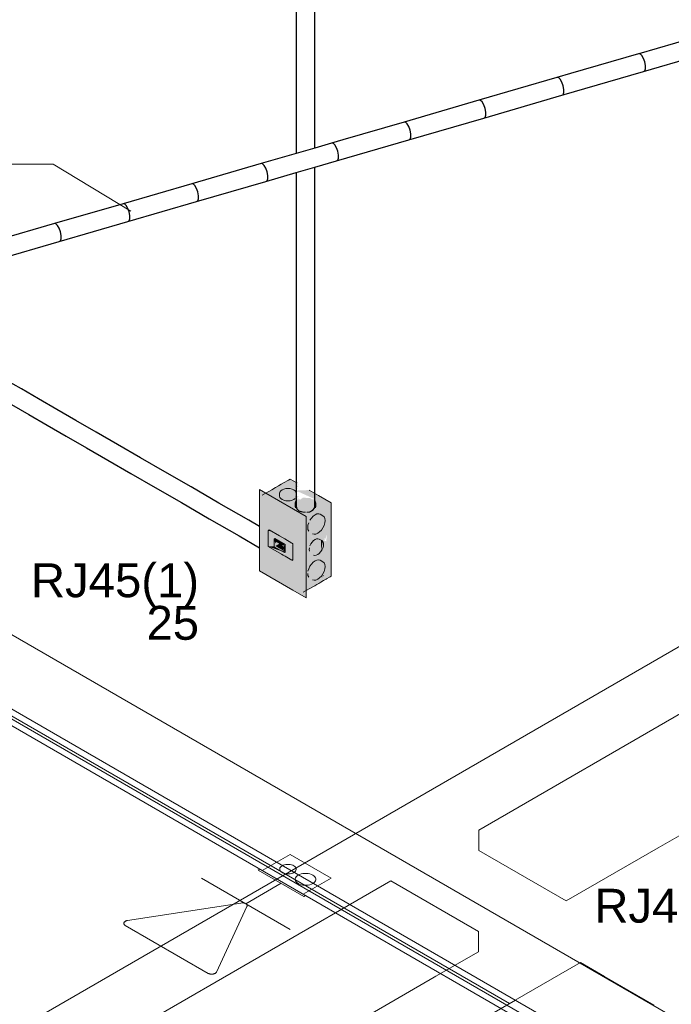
# Model space of a CAD drawing. Header units: millimetres. Extents: x 4476663 to 4477054, y -30323851 to -30323414.
# Tile 45 of 256: x 4476938.45 to 4476942.3, y -30323832.91 to -30323827.09. Entities that reach past the tile are written whole.
import ezdxf

# ---------------------------------------------------------------- set-up
doc = ezdxf.new("R2010")
doc.units = ezdxf.units.MM
doc.linetypes.add('NULL', pattern=[0])
for name, color, linetype, lineweight in [('CE-Caixa', 9, 'Continuous', 18), ('CE-Condutos (Baixa)', 6, 'Continuous', 25), ('CE-Condutos (Teto)', 1, 'Continuous', 25), ('CE-PT Dados', 7, 'Continuous', 5), ('CE-Textos fios', 7, 'Continuous', 9), ('DI-Elementos externos em corte', 9, 'Continuous', 18), ('DI-Elementos externos em vista', 9, 'Continuous', 5), ('IFC-Caixa de passagem-Contorno', 44, 'Continuous', 5), ('IFC-Parede padrão-Contorno', 44, 'Continuous', 5), ('IFC-Pilar-Contorno', 83, 'Continuous', 5), ('Textos', 7, 'Continuous', 9)]:
    doc.layers.add(name, color=color, linetype=linetype, lineweight=lineweight)
doc.styles.add('ARIAL', font='arial.ttf')

msp = doc.modelspace()

# ---------------------------------------------------------------- hatches: boundary and pattern name
at = {"layer": 'CE-Caixa', "linetype": 'Continuous'}
for points in [[(4476939.8821, -30323829.9027), (4476940.0789, -30323829.9245), (4476940.1098, -30323829.9244), (4476940.0826, -30323829.922), (4476940.099, -30323829.9092), (4476940.0825, -30323829.9085), (4476940.0858, -30323829.8941), (4476939.9881, -30323829.8815), (4476939.999, -30323829.8714), (4476940.0628, -30323829.869), (4476940.009, -30323829.8669), (4476940.0216, -30323829.8614), (4476940.0826, -30323829.8701), (4476940.0933, -30323829.8616), (4476940.0678, -30323829.8658), (4476940.0529, -30323829.8646), (4476940.0392, -30323829.8535), (4476940.0599, -30323829.8651), (4476940.0826, -30323829.8634), (4476940.0968, -30323829.8465), (4476940.0826, -30323829.8505), (4476940.0988, -30323829.8379), (4476940.0826, -30323829.8429), (4476940.0882, -30323829.8318), (4476940.0466, -30323829.8077)], [(4476939.8665, -30323830.0885), (4476939.8665, -30323829.8967), (4476940.1417, -30323830.0295), (4476939.8646, -30323829.8695)], [(4476939.8646, -30323830.3495), (4476940.1417, -30323830.5095), (4476940.1417, -30323830.0295), (4476939.8665, -30323829.8967), (4476940.1193, -30323830.0427), (4476940.1193, -30323830.4947), (4476940.0654, -30323830.2924), (4476939.916, -30323830.2061), (4476939.916, -30323830.1171), (4476939.9229, -30323830.1085), (4476939.8665, -30323829.8967), (4476939.8665, -30323830.0759), (4476939.8646, -30323829.8695)], [(4476940.1193, -30323830.4947), (4476940.1193, -30323830.0427), (4476939.8665, -30323829.8967), (4476939.9229, -30323830.1085), (4476940.0629, -30323830.1893), (4476940.0629, -30323830.2829)], [(4476939.8852, -30323829.9031), (4476939.9798, -30323829.9406), (4476939.9842, -30323829.9403), (4476939.9965, -30323829.96), (4476940.021, -30323829.9638), (4476940.0444, -30323829.9964), (4476940.1245, -30323830.0427), (4476940.1823, -30323830.0094), (4476940.1705, -30323829.9713), (4476940.1193, -30323829.9815), (4476940.0796, -30323829.9639), (4476940.1154, -30323829.9582), (4476940.0854, -30323829.9404), (4476940.0907, -30323829.9408), (4476940.1154, -30323829.9582), (4476940.1705, -30323829.9713), (4476940.1823, -30323830.0094), (4476940.2891, -30323829.9477), (4476940.1247, -30323829.9296), (4476940.0833, -30323829.9267), (4476940.0882, -30323829.9255)], [(4476940.0209, -30323829.8641), (4476939.999, -30323829.8714), (4476939.9863, -30323829.8841), (4476939.9846, -30323829.9082), (4476939.9912, -30323829.9224), (4476940.0091, -30323829.9327), (4476940.0336, -30323829.9365), (4476940.0581, -30323829.9327), (4476940.076, -30323829.9224), (4476940.076, -30323829.9056), (4476940.0809, -30323829.9155), (4476940.0809, -30323829.8841), (4476940.0682, -30323829.8714), (4476940.0463, -30323829.8641)], [(4476940.0826, -30323829.8907), (4476940.0826, -30323829.8864), (4476940.0036, -30323829.8694)], [(4476940.0653, -30323829.8692), (4476940.0826, -30323829.8864), (4476940.0889, -30323829.8808)], [(4476940.1681, -30323829.982), (4476940.1917, -30323829.9643), (4476940.1808, -30323829.9764), (4476940.1879, -30323829.9833), (4476940.1917, -30323829.9707), (4476940.1967, -30323829.9774), (4476940.1988, -30323829.9514), (4476940.1681, -30323829.9208), (4476940.1217, -30323829.9173), (4476940.0827, -30323829.9492), (4476940.0773, -30323829.9506), (4476940.0784, -30323829.9774), (4476940.0827, -30323829.9704), (4476940.0942, -30323829.9905), (4476940.1164, -30323830.0011), (4476940.1375, -30323830.0036), (4476940.1681, -30323829.9976), (4476940.1879, -30323829.9833), (4476940.1808, -30323829.9764), (4476940.192, -30323829.9641), (4476940.1681, -30323829.982), (4476940.1922, -30323829.9616)], [(4476940.0903, -30323829.8746), (4476940.0893, -30323829.8793), (4476940.1923, -30323829.9264), (4476940.1427, -30323829.9274), (4476940.1492, -30323829.9323), (4476940.2891, -30323829.9477), (4476940.2136, -30323829.9041)], [(4476940.0903, -30323829.8746), (4476940.2136, -30323829.9041), (4476940.1592, -30323829.8728)], [(4476940.2891, -30323829.9477), (4476940.1245, -30323830.0427), (4476940.1687, -30323830.1336), (4476940.187, -30323830.1675), (4476940.222, -30323830.2436), (4476940.2279, -30323830.237), (4476940.2296, -30323830.1688), (4476940.2395, -30323830.1765), (4476940.1923, -30323830.0718), (4476940.2264, -30323830.0471), (4476940.2314, -30323830.0887), (4476940.1923, -30323830.0718), (4476940.243, -30323830.1842), (4476940.2477, -30323830.1563), (4476940.2501, -30323830.172), (4476940.2651, -30323830.1342), (4476940.2595, -30323830.175), (4476940.2416, -30323830.1694), (4476940.2406, -30323830.2185), (4476940.222, -30323830.2436), (4476940.2891, -30323830.3817)], [(4476940.2208, -30323830.1197), (4476940.2312, -30323830.1086), (4476940.2471, -30323830.0812), (4476940.2529, -30323830.0528), (4476940.2471, -30323830.0312), (4476940.2243, -30323830.0156), (4476940.2048, -30323830.0139), (4476940.1824, -30323830.0268), (4476940.163, -30323830.0509), (4476940.1721, -30323830.0745), (4476940.1561, -30323830.0653), (4476940.1503, -30323830.0936), (4476940.1561, -30323830.1153), (4476940.179, -30323830.1309), (4476940.1984, -30323830.1326)], [(4476940.2891, -30323830.3817), (4476940.2508, -30323830.3029), (4476940.2527, -30323830.3233), (4476940.2448, -30323830.3607), (4476940.2312, -30323830.3806), (4476940.2285, -30323830.3919), (4476940.2478, -30323830.3719), (4476940.2376, -30323830.3879), (4476940.2397, -30323830.3778), (4476940.2286, -30323830.3917), (4476940.1881, -30323830.4056), (4476940.2531, -30323830.3228), (4476940.1844, -30323830.406), (4476940.1828, -30323830.4051), (4476940.2477, -30323830.3047), (4476940.2381, -30323830.2956), (4476940.25, -30323830.3012), (4476940.1245, -30323830.0427), (4476940.1245, -30323830.1894), (4476940.1419, -30323830.2622), (4476940.1245, -30323830.2569), (4476940.1245, -30323830.4767)], [(4476939.916, -30323830.1125), (4476939.9416, -30323830.1193), (4476939.9229, -30323830.1085)], [(4476939.916, -30323830.1125), (4476939.9235, -30323830.1214), (4476940.0163, -30323830.1942), (4476940.0448, -30323830.1934), (4476940.0603, -30323830.1878), (4476939.9416, -30323830.1193)], [(4476939.9522, -30323830.2053), (4476939.9522, -30323830.1554), (4476939.916, -30323830.1125), (4476939.916, -30323830.2061)], [(4476939.9235, -30323830.1214), (4476939.9557, -30323830.1592), (4476940.0163, -30323830.1942)], [(4476939.949, -30323830.2054), (4476939.916, -30323830.2061), (4476939.9522, -30323830.2184), (4476939.9548, -30323830.2087)], [(4476939.9995, -30323830.2345), (4476939.916, -30323830.2061), (4476940.0559, -30323830.2869), (4476940.0229, -30323830.2481), (4476940.0163, -30323830.2501)], [(4476939.9727, -30323830.1691), (4476939.9591, -30323830.1732), (4476940.0002, -30323830.1969), (4476940.0059, -30323830.1966), (4476940.0059, -30323830.2074), (4476940.0145, -30323830.1932), (4476939.9594, -30323830.1614), (4476939.9522, -30323830.1612), (4476939.9591, -30323830.1882)], [(4476939.9591, -30323830.2032), (4476939.9851, -30323830.1882), (4476939.9667, -30323830.1776), (4476939.9591, -30323830.1882), (4476939.9522, -30323830.1612), (4476939.9522, -30323830.2072), (4476940.0128, -30323830.2422), (4476940.0002, -30323830.2269)], [(4476939.9522, -30323830.2184), (4476939.9995, -30323830.2345), (4476939.9548, -30323830.2087)], [(4476939.9591, -30323830.2032), (4476939.9935, -30323830.223), (4476940.0059, -30323830.2159), (4476940.0002, -30323830.1997), (4476939.9851, -30323830.1882)], [(4476940.0163, -30323830.2401), (4476940.0163, -30323830.2191), (4476940.0128, -30323830.1962), (4476940.0059, -30323830.2112), (4476940.0128, -30323830.2422)], [(4476940.0559, -30323830.2869), (4476940.0629, -30323830.2829), (4476940.0629, -30323830.1893), (4476940.0559, -30323830.1933), (4476940.0163, -30323830.1942), (4476940.0163, -30323830.2402), (4476940.0536, -30323830.1961)], [(4476940.0536, -30323830.1961), (4476940.0163, -30323830.2402), (4476940.0559, -30323830.2869)], [(4476940.2341, -30323830.228), (4476940.243, -30323830.2049), (4476940.243, -30323830.1842), (4476940.2341, -30323830.1714), (4476940.211, -30323830.16), (4476940.1936, -30323830.1646), (4476940.1763, -30323830.18), (4476940.1636, -30323830.2019), (4476940.1796, -30323830.2111), (4476940.1602, -30323830.2136), (4476940.1602, -30323830.2343), (4476940.1851, -30323830.2563), (4476940.2006, -30323830.2576), (4476940.2185, -30323830.2473)], [(4476940.2296, -30323830.1688), (4476940.228, -30323830.2373), (4476940.2396, -30323830.1765)], [(4476940.0002, -30323830.2269), (4476940.0128, -30323830.2422), (4476940.0059, -30323830.2192)], [(4476940.0059, -30323830.2382), (4476940.0229, -30323830.2481), (4476940.0163, -30323830.2402)], [(4476940.0629, -30323830.2829), (4476940.0541, -30323830.2859), (4476940.0654, -30323830.2924)], [(4476940.2208, -30323830.3917), (4476940.2312, -30323830.3806), (4476940.2471, -30323830.3532), (4476940.2529, -30323830.3248), (4476940.2471, -30323830.3032), (4476940.2243, -30323830.2876), (4476940.2048, -30323830.2859), (4476940.1824, -30323830.2988), (4476940.163, -30323830.3229), (4476940.1518, -30323830.3518), (4476940.1677, -30323830.361), (4476940.1503, -30323830.3656), (4476940.1561, -30323830.3873), (4476940.179, -30323830.4029), (4476940.1984, -30323830.4046)], [(4476940.2486, -30323830.3713), (4476940.2398, -30323830.3778), (4476940.2376, -30323830.3879)]]:
    msp.add_hatch(color=163, dxfattribs=at).paths.add_polyline_path(points)

# ---------------------------------------------------------------- linework, layer by layer
at = {"layer": 'CE-Caixa'}
for p, q in [((4476939.9603, -30323829.8575), (4476939.9379, -30323829.8705)), ((4476939.9775, -30323829.8476), (4476939.9603, -30323829.8575)), ((4476939.9936, -30323829.8383), (4476939.9775, -30323829.8476)), ((4476940.0109, -30323829.8283), (4476939.9936, -30323829.8383)), ((4476940.0321, -30323829.8161), (4476940.0109, -30323829.8283)), ((4476940.037, -30323829.8133), (4476940.0321, -30323829.8161)), ((4476940.0466, -30323829.8077), (4476940.037, -30323829.8133)), ((4476940.0677, -30323829.8199), (4476940.0466, -30323829.8077)), ((4476940.0826, -30323829.8285), (4476940.0677, -30323829.8199)), ((4476940.0882, -30323829.8318), (4476940.0826, -30323829.8285)), ((4476939.9021, -30323829.8912), (4476939.8646, -30323829.8695)), ((4476939.8646, -30323829.8695), (4476939.8646, -30323830.0874)), ((4476939.8982, -30323829.8934), (4476939.8821, -30323829.9027)), ((4476939.9379, -30323829.8705), (4476939.8982, -30323829.8934)), ((4476940.1417, -30323830.0295), (4476939.9021, -30323829.8912)), ((4476939.9863, -30323829.8841), (4476939.9846, -30323829.8914)), ((4476939.9846, -30323829.8914), (4476939.9846, -30323829.9082)), ((4476939.9846, -30323829.9082), (4476939.9863, -30323829.9156)), ((4476939.9912, -30323829.8773), (4476939.9863, -30323829.8841)), ((4476939.9863, -30323829.9156), (4476939.9912, -30323829.9224)), ((4476939.999, -30323829.8714), (4476939.9912, -30323829.8773)), ((4476940.0091, -30323829.8669), (4476939.999, -30323829.8714)), ((4476940.0209, -30323829.8641), (4476940.0091, -30323829.8669)), ((4476940.0336, -30323829.8631), (4476940.0209, -30323829.8641)), ((4476940.0463, -30323829.8641), (4476940.0336, -30323829.8631)), ((4476940.0581, -30323829.8669), (4476940.0463, -30323829.8641)), ((4476940.0682, -30323829.8714), (4476940.0581, -30323829.8669)), ((4476940.076, -30323829.8773), (4476940.0682, -30323829.8714)), ((4476940.0809, -30323829.8841), (4476940.076, -30323829.8773)), ((4476940.0826, -30323829.8914), (4476940.0809, -30323829.8841)), ((4476940.0809, -30323829.9155), (4476940.0826, -30323829.9082)), ((4476940.0826, -30323829.9082), (4476940.0826, -30323829.8914)), ((4476940.2136, -30323829.9041), (4476940.1592, -30323829.8728)), ((4476940.2891, -30323829.9477), (4476940.2136, -30323829.9041)), ((4476939.9912, -30323829.9224), (4476939.999, -30323829.9282)), ((4476939.999, -30323829.9282), (4476940.0091, -30323829.9327)), ((4476940.0091, -30323829.9327), (4476940.0209, -30323829.9356)), ((4476940.0209, -30323829.9356), (4476940.0336, -30323829.9365)), ((4476940.0336, -30323829.9365), (4476940.0463, -30323829.9355)), ((4476940.0463, -30323829.9355), (4476940.0581, -30323829.9327)), ((4476940.0581, -30323829.9327), (4476940.0682, -30323829.9282)), ((4476940.0682, -30323829.9282), (4476940.076, -30323829.9224)), ((4476940.0768, -30323829.949), (4476940.0763, -30323829.9514)), ((4476940.0763, -30323829.9514), (4476940.0763, -30323829.9682)), ((4476940.0763, -30323829.9682), (4476940.0784, -30323829.9774)), ((4476940.0784, -30323829.9423), (4476940.0768, -30323829.949)), ((4476940.0827, -30323829.9362), (4476940.0784, -30323829.9423)), ((4476940.1943, -30323829.939), (4476940.1917, -30323829.9354)), ((4476940.1967, -30323829.9423), (4476940.1943, -30323829.939)), ((4476940.1988, -30323829.9514), (4476940.1967, -30323829.9423)), ((4476940.1967, -30323829.9774), (4476940.1988, -30323829.9682)), ((4476940.1988, -30323829.9682), (4476940.1988, -30323829.9514)), ((4476940.2891, -30323830.0498), (4476940.2891, -30323829.9477)), ((4476940.1217, -30323830.0024), (4476940.1375, -30323830.0036)), ((4476940.1417, -30323830.4668), (4476940.1417, -30323830.0295)), ((4476940.1824, -30323830.0268), (4476940.172, -30323830.0378)), ((4476940.1936, -30323830.0186), (4476940.1824, -30323830.0268)), ((4476940.2048, -30323830.0139), (4476940.1936, -30323830.0186)), ((4476940.2153, -30323830.0128), (4476940.2048, -30323830.0139)), ((4476940.2243, -30323830.0156), (4476940.2153, -30323830.0128)), ((4476940.2402, -30323830.0248), (4476940.2243, -30323830.0156)), ((4476940.2471, -30323830.0312), (4476940.2402, -30323830.0248)), ((4476940.2514, -30323830.0407), (4476940.2471, -30323830.0312)), ((4476939.8646, -30323830.0874), (4476939.8646, -30323830.2132)), ((4476940.1518, -30323830.0798), (4476940.1503, -30323830.0936)), ((4476940.1503, -30323830.0936), (4476940.1518, -30323830.1057)), ((4476940.1561, -30323830.0653), (4476940.1518, -30323830.0798)), ((4476940.172, -30323830.0378), (4476940.163, -30323830.0509)), ((4476940.2402, -30323830.0955), (4476940.2471, -30323830.0812)), ((4476940.2471, -30323830.0812), (4476940.2514, -30323830.0666)), ((4476940.2529, -30323830.0528), (4476940.2514, -30323830.0407)), ((4476940.2514, -30323830.0666), (4476940.2529, -30323830.0528)), ((4476940.2891, -30323830.1134), (4476940.2891, -30323830.0498)), ((4476939.9229, -30323830.1085), (4476939.916, -30323830.1125)), ((4476939.916, -30323830.1125), (4476939.916, -30323830.1171)), ((4476939.916, -30323830.1171), (4476939.916, -30323830.1363)), ((4476939.916, -30323830.1363), (4476939.916, -30323830.2061)), ((4476939.9229, -30323830.1085), (4476939.9832, -30323830.1433)), ((4476939.9832, -30323830.1433), (4476940.0145, -30323830.1614)), ((4476940.1518, -30323830.1057), (4476940.1561, -30323830.1153)), ((4476940.179, -30323830.1309), (4476940.1879, -30323830.1336)), ((4476940.1879, -30323830.1336), (4476940.1984, -30323830.1326)), ((4476940.1984, -30323830.1326), (4476940.2096, -30323830.1278)), ((4476940.2096, -30323830.1278), (4476940.2208, -30323830.1197)), ((4476940.2208, -30323830.1197), (4476940.2312, -30323830.1086)), ((4476940.2312, -30323830.1086), (4476940.2402, -30323830.0955)), ((4476940.2891, -30323830.124), (4476940.2891, -30323830.1134)), ((4476940.2891, -30323830.1475), (4476940.2891, -30323830.124)), ((4476940.2891, -30323830.1522), (4476940.2891, -30323830.1475)), ((4476940.2891, -30323830.1728), (4476940.2891, -30323830.1522)), ((4476939.916, -30323830.2061), (4476939.9957, -30323830.2521)), ((4476939.9557, -30323830.1592), (4476939.9522, -30323830.1612)), ((4476939.9522, -30323830.1612), (4476939.9522, -30323830.1692)), ((4476939.9522, -30323830.1692), (4476939.9522, -30323830.2072)), ((4476939.9522, -30323830.2072), (4476940.0059, -30323830.2382)), ((4476939.9557, -30323830.1592), (4476940.0163, -30323830.1942)), ((4476939.9591, -30323830.1732), (4476940.0002, -30323830.1969)), ((4476940.0002, -30323830.1969), (4476940.0002, -30323830.2047)), ((4476940.0002, -30323830.2047), (4476940.0031, -30323830.2064)), ((4476940.0031, -30323830.2064), (4476940.0031, -30323830.2096)), ((4476940.0031, -30323830.2096), (4476940.0059, -30323830.2112)), ((4476940.0059, -30323830.2112), (4476940.0059, -30323830.2152)), ((4476940.0145, -30323830.1614), (4476940.0575, -30323830.1862)), ((4476940.0163, -30323830.1942), (4476940.0163, -30323830.2099)), ((4476940.0163, -30323830.2099), (4476940.0163, -30323830.21)), ((4476940.0163, -30323830.21), (4476940.0163, -30323830.2132)), ((4476940.0575, -30323830.1862), (4476940.0603, -30323830.1878)), ((4476940.0603, -30323830.1878), (4476940.0629, -30323830.1893)), ((4476940.0629, -30323830.1893), (4476940.0629, -30323830.2133)), ((4476940.1691, -30323830.1905), (4476940.1636, -30323830.2019)), ((4476940.1763, -30323830.18), (4476940.1691, -30323830.1905)), ((4476940.1847, -30323830.1712), (4476940.1763, -30323830.18)), ((4476940.1936, -30323830.1646), (4476940.1847, -30323830.1712)), ((4476940.2026, -30323830.1608), (4476940.1936, -30323830.1646)), ((4476940.211, -30323830.16), (4476940.2026, -30323830.1608)), ((4476940.2181, -30323830.1622), (4476940.211, -30323830.16)), ((4476940.2341, -30323830.1714), (4476940.2181, -30323830.1622)), ((4476940.2396, -30323830.1765), (4476940.2341, -30323830.1714)), ((4476940.243, -30323830.1842), (4476940.2396, -30323830.1765)), ((4476940.2396, -30323830.2165), (4476940.243, -30323830.2049)), ((4476940.2442, -30323830.1938), (4476940.243, -30323830.1842)), ((4476940.243, -30323830.2049), (4476940.2442, -30323830.1938)), ((4476940.2891, -30323830.1841), (4476940.2891, -30323830.1728)), ((4476940.2891, -30323830.2032), (4476940.2891, -30323830.1841)), ((4476940.2891, -30323830.2224), (4476940.2891, -30323830.2032)), ((4476939.8646, -30323830.2132), (4476939.8646, -30323830.3495)), ((4476939.9957, -30323830.2521), (4476940.0059, -30323830.258)), ((4476940.0031, -30323830.2175), (4476940.0002, -30323830.2192)), ((4476940.0002, -30323830.2192), (4476940.0002, -30323830.2269)), ((4476940.0059, -30323830.2159), (4476940.0031, -30323830.2175)), ((4476940.0059, -30323830.216), (4476940.0031, -30323830.2176)), ((4476940.0031, -30323830.2176), (4476940.0031, -30323830.2208)), ((4476940.0059, -30323830.2152), (4476940.0059, -30323830.2159)), ((4476940.0059, -30323830.2159), (4476940.0059, -30323830.2192)), ((4476940.0059, -30323830.2382), (4476940.0128, -30323830.2422)), ((4476940.0059, -30323830.258), (4476940.0163, -30323830.264)), ((4476940.0128, -30323830.2422), (4476940.0163, -30323830.2402)), ((4476940.0163, -30323830.2132), (4476940.0163, -30323830.2176)), ((4476940.0163, -30323830.2176), (4476940.0163, -30323830.2402)), ((4476940.0163, -30323830.264), (4476940.0559, -30323830.2869)), ((4476940.0629, -30323830.2133), (4476940.0629, -30323830.2829)), ((4476940.1602, -30323830.2136), (4476940.159, -30323830.2246)), ((4476940.159, -30323830.2246), (4476940.1602, -30323830.2343)), ((4476940.1851, -30323830.2563), (4476940.1922, -30323830.2585)), ((4476940.1922, -30323830.2585), (4476940.2006, -30323830.2576)), ((4476940.2006, -30323830.2576), (4476940.2096, -30323830.2538)), ((4476940.2096, -30323830.2538), (4476940.2185, -30323830.2473)), ((4476940.2185, -30323830.2473), (4476940.2269, -30323830.2385)), ((4476940.2269, -30323830.2385), (4476940.2341, -30323830.228)), ((4476940.2341, -30323830.228), (4476940.2396, -30323830.2165)), ((4476940.2891, -30323830.286), (4476940.2891, -30323830.2224)), ((4476940.0559, -30323830.2869), (4476940.0629, -30323830.2829)), ((4476940.163, -30323830.3229), (4476940.1561, -30323830.3373)), ((4476940.172, -30323830.3098), (4476940.163, -30323830.3229)), ((4476940.1824, -30323830.2988), (4476940.172, -30323830.3098)), ((4476940.1936, -30323830.2906), (4476940.1824, -30323830.2988)), ((4476940.2048, -30323830.2859), (4476940.1936, -30323830.2906)), ((4476940.2153, -30323830.2848), (4476940.2048, -30323830.2859)), ((4476940.2243, -30323830.2876), (4476940.2153, -30323830.2848)), ((4476940.2402, -30323830.2968), (4476940.2243, -30323830.2876)), ((4476940.2471, -30323830.3032), (4476940.2402, -30323830.2968)), ((4476940.2514, -30323830.3127), (4476940.2471, -30323830.3032)), ((4476940.2529, -30323830.3248), (4476940.2514, -30323830.3127)), ((4476940.2514, -30323830.3386), (4476940.2529, -30323830.3248)), ((4476940.2891, -30323830.3817), (4476940.2891, -30323830.286)), ((4476939.8646, -30323830.3495), (4476940.0629, -30323830.464)), ((4476940.1503, -30323830.3656), (4476940.1518, -30323830.3777)), ((4476940.1561, -30323830.3373), (4476940.1518, -30323830.3518)), ((4476940.1518, -30323830.3777), (4476940.1561, -30323830.3873)), ((4476940.2208, -30323830.3917), (4476940.2312, -30323830.3806)), ((4476940.2312, -30323830.3806), (4476940.2402, -30323830.3675)), ((4476940.2402, -30323830.3675), (4476940.2471, -30323830.3532)), ((4476940.2471, -30323830.3532), (4476940.2514, -30323830.3386)), ((4476940.2617, -30323830.3975), (4476940.284, -30323830.3847)), ((4476940.284, -30323830.3847), (4476940.2891, -30323830.3817)), ((4476940.159, -30323830.4568), (4476940.1922, -30323830.4376)), ((4476940.179, -30323830.4029), (4476940.1879, -30323830.4056)), ((4476940.1879, -30323830.4056), (4476940.1984, -30323830.4046)), ((4476940.1922, -30323830.4376), (4476940.2035, -30323830.4312)), ((4476940.1984, -30323830.4046), (4476940.2096, -30323830.3998)), ((4476940.2035, -30323830.4312), (4476940.212, -30323830.4262)), ((4476940.2096, -30323830.3998), (4476940.2208, -30323830.3917)), ((4476940.212, -30323830.4262), (4476940.2157, -30323830.4241)), ((4476940.2157, -30323830.4241), (4476940.2281, -30323830.4169)), ((4476940.2281, -30323830.4169), (4476940.244, -30323830.4078)), ((4476940.244, -30323830.4078), (4476940.2601, -30323830.3985)), ((4476940.2601, -30323830.3985), (4476940.2617, -30323830.3975)), ((4476940.0629, -30323830.464), (4476940.1417, -30323830.5095)), ((4476940.1245, -30323830.4767), (4476940.159, -30323830.4568)), ((4476940.1417, -30323830.5095), (4476940.1417, -30323830.4668))]:
    msp.add_line(p, q, dxfattribs=at)
at = {"layer": 'CE-Condutos (Baixa)'}
for p, q in [((4476938.4578, -30323829.2752), (4476938.36, -30323829.2187)), ((4476938.5599, -30323829.3341), (4476938.4578, -30323829.2752)), ((4476938.6671, -30323829.396), (4476938.5599, -30323829.3341)), ((4476938.4004, -30323829.3679), (4476938.5026, -30323829.4269)), ((4476938.7801, -30323829.4613), (4476938.6671, -30323829.396)), ((4476938.5026, -30323829.4269), (4476938.6098, -30323829.4888)), ((4476938.6098, -30323829.4888), (4476938.7228, -30323829.554)), ((4476938.8998, -30323829.5304), (4476938.7801, -30323829.4613)), ((4476938.7228, -30323829.554), (4476938.8425, -30323829.6231)), ((4476939.027, -30323829.6038), (4476938.8998, -30323829.5304)), ((4476938.8425, -30323829.6231), (4476938.9696, -30323829.6965)), ((4476939.1623, -30323829.6819), (4476939.027, -30323829.6038)), ((4476939.3067, -30323829.7653), (4476939.1623, -30323829.6819)), ((4476938.9696, -30323829.6965), (4476939.105, -30323829.7747)), ((4476939.105, -30323829.7747), (4476939.2493, -30323829.858)), ((4476939.4609, -30323829.8543), (4476939.3067, -30323829.7653)), ((4476939.2493, -30323829.858), (4476939.4035, -30323829.947)), ((4476939.6257, -30323829.9495), (4476939.4609, -30323829.8543)), ((4476939.4035, -30323829.947), (4476939.5683, -30323830.0422)), ((4476939.8019, -30323830.0512), (4476939.6257, -30323829.9495)), ((4476939.5683, -30323830.0422), (4476939.7445, -30323830.1439)), ((4476939.8646, -30323830.0874), (4476939.8019, -30323830.0512)), ((4476939.7445, -30323830.1439), (4476939.8646, -30323830.2132))]:
    msp.add_line(p, q, dxfattribs=at)
at = {"layer": 'CE-Condutos (Teto)'}
for p, q in [((4476940.1917, -30323827.1671), (4476940.1917, -30323825.0578)), ((4476940.0827, -30323826.6046), (4476940.0827, -30323827.1922)), ((4476940.1917, -30323827.4939), (4476940.1917, -30323827.1671)), ((4476942.6151, -30323827.1469), (4476942.1068, -30323827.295)), ((4476940.0827, -30323827.1922), (4476940.0827, -30323827.4393)), ((4476942.1065, -30323827.295), (4476941.7041, -30323827.4122)), ((4476942.1068, -30323827.295), (4476942.1065, -30323827.295)), ((4476942.1069, -30323827.295), (4476942.1068, -30323827.295)), ((4476942.1156, -30323827.2957), (4476942.1069, -30323827.295)), ((4476942.1258, -30323827.3054), (4476942.1156, -30323827.2957)), ((4476942.1358, -30323827.4001), (4476942.6442, -30323827.2521)), ((4476942.1356, -30323827.3223), (4476942.1258, -30323827.3054)), ((4476942.1433, -30323827.3435), (4476942.1356, -30323827.3223)), ((4476942.1475, -30323827.3653), (4476942.1433, -30323827.3435)), ((4476941.7041, -30323827.4122), (4476941.6238, -30323827.4356)), ((4476941.6529, -30323827.5407), (4476942.1358, -30323827.4001)), ((4476942.1358, -30323827.4001), (4476942.1434, -30323827.3963)), ((4476942.1434, -30323827.3963), (4476942.1475, -30323827.384)), ((4476942.1475, -30323827.384), (4476942.1475, -30323827.3653)), ((4476940.0827, -30323827.4393), (4476940.0827, -30323827.6178)), ((4476941.6238, -30323827.4355), (4476941.1627, -30323827.5697)), ((4476941.6327, -30323827.4363), (4476941.6238, -30323827.4355)), ((4476941.6429, -30323827.446), (4476941.6327, -30323827.4363)), ((4476941.6527, -30323827.4629), (4476941.6429, -30323827.446)), ((4476941.6604, -30323827.4841), (4476941.6527, -30323827.4629)), ((4476940.1917, -30323827.6277), (4476940.1917, -30323827.4939)), ((4476941.6646, -30323827.5059), (4476941.6604, -30323827.4841)), ((4476941.6605, -30323827.5369), (4476941.6646, -30323827.5246)), ((4476941.6646, -30323827.5246), (4476941.6646, -30323827.5059)), ((4476941.1627, -30323827.5697), (4476940.7199, -30323827.6985)), ((4476941.1716, -30323827.5705), (4476941.1627, -30323827.5697)), ((4476941.1818, -30323827.5802), (4476941.1716, -30323827.5705)), ((4476941.1916, -30323827.5971), (4476941.1818, -30323827.5802)), ((4476941.1918, -30323827.6749), (4476941.6529, -30323827.5407)), ((4476941.6529, -30323827.5407), (4476941.6605, -30323827.5369)), ((4476940.0827, -30323827.6178), (4476940.0827, -30323827.805)), ((4476940.1917, -30323827.8521), (4476940.1917, -30323827.6277)), ((4476941.1993, -30323827.6182), (4476941.1916, -30323827.5971)), ((4476941.2035, -30323827.64), (4476941.1993, -30323827.6182)), ((4476941.2035, -30323827.6587), (4476941.2035, -30323827.64)), ((4476940.7199, -30323827.6985), (4476940.3572, -30323827.804)), ((4476940.7201, -30323827.6986), (4476940.7199, -30323827.6985)), ((4476940.7288, -30323827.6993), (4476940.7201, -30323827.6986)), ((4476940.739, -30323827.709), (4476940.7288, -30323827.6993)), ((4476940.7487, -30323827.7259), (4476940.739, -30323827.709)), ((4476940.749, -30323827.8037), (4476941.1918, -30323827.6749)), ((4476941.1918, -30323827.6749), (4476941.1994, -30323827.671)), ((4476941.1994, -30323827.671), (4476941.2035, -30323827.6587)), ((4476940.7564, -30323827.747), (4476940.7487, -30323827.7259)), ((4476940.7606, -30323827.7689), (4476940.7564, -30323827.747)), ((4476940.0827, -30323827.805), (4476940.0827, -30323827.8838)), ((4476940.2917, -30323827.823), (4476940.1917, -30323827.8521)), ((4476940.3572, -30323827.804), (4476940.2917, -30323827.8231)), ((4476940.3006, -30323827.8238), (4476940.2917, -30323827.823)), ((4476940.3108, -30323827.8335), (4476940.3006, -30323827.8238)), ((4476940.3208, -30323827.9282), (4476940.7489, -30323827.8037)), ((4476940.7489, -30323827.8037), (4476940.7565, -30323827.7999)), ((4476940.7565, -30323827.7999), (4476940.7607, -30323827.7875)), ((4476940.7607, -30323827.7875), (4476940.7606, -30323827.7689)), ((4476940.0827, -30323827.8838), (4476939.8746, -30323827.9443)), ((4476940.1917, -30323827.8521), (4476940.0827, -30323827.8838)), ((4476940.3205, -30323827.8503), (4476940.3108, -30323827.8335)), ((4476940.3282, -30323827.8715), (4476940.3205, -30323827.8503)), ((4476940.3324, -30323827.8933), (4476940.3282, -30323827.8715)), ((4476940.1917, -30323827.9657), (4476940.3207, -30323827.9282)), ((4476940.3207, -30323827.9282), (4476940.3283, -30323827.9244)), ((4476940.3283, -30323827.9244), (4476940.3325, -30323827.912)), ((4476940.3325, -30323827.912), (4476940.3324, -30323827.8933)), ((4476939.8746, -30323827.9443), (4476939.4648, -30323828.0633)), ((4476939.8834, -30323827.945), (4476939.8746, -30323827.9443)), ((4476939.8936, -30323827.9547), (4476939.8834, -30323827.945)), ((4476939.9034, -30323827.9716), (4476939.8936, -30323827.9547)), ((4476939.911, -30323827.9928), (4476939.9034, -30323827.9716)), ((4476939.9036, -30323828.0494), (4476940.0827, -30323827.9973)), ((4476939.9152, -30323828.0146), (4476939.911, -30323827.9928)), ((4476940.0827, -30323827.9973), (4476940.1917, -30323827.9657)), ((4476940.0827, -30323827.9973), (4476940.0827, -30323828.0482)), ((4476940.1917, -30323827.9933), (4476940.1917, -30323827.9657)), ((4476940.1917, -30323828.3332), (4476940.1917, -30323827.9933)), ((4476939.4939, -30323828.1684), (4476939.9036, -30323828.0494)), ((4476939.9036, -30323828.0494), (4476939.9112, -30323828.0456)), ((4476939.9112, -30323828.0456), (4476939.9153, -30323828.0333)), ((4476939.9153, -30323828.0333), (4476939.9152, -30323828.0146)), ((4476940.0827, -30323828.0482), (4476940.0827, -30323828.6593)), ((4476939.4648, -30323828.0633), (4476939.0589, -30323828.1811)), ((4476939.4737, -30323828.064), (4476939.4648, -30323828.0633)), ((4476939.4839, -30323828.0737), (4476939.4737, -30323828.064)), ((4476939.4936, -30323828.0906), (4476939.4839, -30323828.0737)), ((4476939.5013, -30323828.1117), (4476939.4936, -30323828.0906)), ((4476939.5055, -30323828.1336), (4476939.5013, -30323828.1117)), ((4476939.088, -30323828.2862), (4476939.4939, -30323828.1684)), ((4476939.4939, -30323828.1684), (4476939.5014, -30323828.1646)), ((4476939.5014, -30323828.1646), (4476939.5056, -30323828.1523)), ((4476939.5056, -30323828.1523), (4476939.5055, -30323828.1336)), ((4476939.059, -30323828.1811), (4476938.6533, -30323828.2988)), ((4476939.0678, -30323828.1819), (4476939.059, -30323828.1811)), ((4476939.078, -30323828.1915), (4476939.0678, -30323828.1819)), ((4476939.0877, -30323828.2084), (4476939.078, -30323828.1915)), ((4476939.0954, -30323828.2295), (4476939.0877, -30323828.2084)), ((4476939.0996, -30323828.2514), (4476939.0954, -30323828.2295)), ((4476938.6823, -30323828.4039), (4476939.088, -30323828.2862)), ((4476939.088, -30323828.2862), (4476939.0956, -30323828.2824)), ((4476939.0956, -30323828.2824), (4476939.0997, -30323828.2701)), ((4476939.0997, -30323828.2701), (4476939.0996, -30323828.2514)), ((4476938.6533, -30323828.2988), (4476938.2443, -30323828.4174)), ((4476938.6621, -30323828.2995), (4476938.6533, -30323828.2988)), ((4476938.6723, -30323828.3092), (4476938.6621, -30323828.2995)), ((4476938.6821, -30323828.326), (4476938.6723, -30323828.3092)), ((4476938.6897, -30323828.3472), (4476938.6821, -30323828.326)), ((4476938.6939, -30323828.369), (4476938.6897, -30323828.3472)), ((4476940.1917, -30323829.7239), (4476940.1917, -30323828.3332)), ((4476938.2733, -30323828.5225), (4476938.6823, -30323828.4039)), ((4476938.6823, -30323828.4039), (4476938.6899, -30323828.4001)), ((4476938.6899, -30323828.4001), (4476938.694, -30323828.3878)), ((4476938.694, -30323828.3878), (4476938.6939, -30323828.369)), ((4476940.0827, -30323828.6593), (4476940.0827, -30323829.9704)), ((4476940.1917, -30323829.8915), (4476940.1917, -30323829.7239)), ((4476940.1917, -30323829.9206), (4476940.1917, -30323829.8915)), ((4476940.0827, -30323829.9704), (4476940.0863, -30323829.9834)), ((4476940.1905, -30323829.9803), (4476940.1917, -30323829.9671)), ((4476940.1917, -30323829.9354), (4476940.1917, -30323829.9206)), ((4476940.1917, -30323829.9671), (4476940.1917, -30323829.9354)), ((4476940.0863, -30323829.9834), (4476940.0987, -30323829.9945)), ((4476940.0987, -30323829.9945), (4476940.1179, -30323830.0017)), ((4476940.1448, -30323830.003), (4476940.1624, -30323830.0003)), ((4476940.1624, -30323830.0003), (4476940.1802, -30323829.992)), ((4476940.1802, -30323829.992), (4476940.1905, -30323829.9803))]:
    msp.add_line(p, q, dxfattribs=at)
at = {"layer": 'CE-PT Dados'}
for p, q in [((4476939.7838, -30323832.3164), (4476939.5219, -30323832.1652)), ((4476939.7838, -30323832.3164), (4476939.9927, -30323832.1958)), ((4476939.0854, -30323832.4157), (4476939.7554, -30323832.312)), ((4476939.7914, -30323832.3328), (4476939.6118, -30323832.7199)), ((4476939.7838, -30323832.3164), (4476940.0458, -30323832.4677)), ((4476939.5626, -30323832.7275), (4476939.0722, -30323832.4441))]:
    msp.add_line(p, q, dxfattribs=at)
for points in [[(4476939.7914, -30323832.3328), (4476939.7921, -30323832.3309), (4476939.7924, -30323832.3289), (4476939.7923, -30323832.327), (4476939.7918, -30323832.325), (4476939.791, -30323832.3231), (4476939.7897, -30323832.3213), (4476939.7881, -30323832.3195), (4476939.7861, -30323832.3179), (4476939.7838, -30323832.3164), (4476939.7813, -30323832.3151), (4476939.7785, -30323832.314), (4476939.7755, -30323832.3131), (4476939.7723, -30323832.3123), (4476939.769, -30323832.3118), (4476939.7656, -30323832.3115), (4476939.7622, -30323832.3115), (4476939.7588, -30323832.3116), (4476939.7554, -30323832.312)], [(4476939.0854, -30323832.4157), (4476939.0822, -30323832.4163), (4476939.0791, -30323832.4172), (4476939.0762, -30323832.4182), (4476939.0735, -30323832.4194), (4476939.0711, -30323832.4208), (4476939.0689, -30323832.4224), (4476939.0672, -30323832.424), (4476939.0657, -30323832.4258), (4476939.0646, -30323832.4277), (4476939.0639, -30323832.4296), (4476939.0636, -30323832.4316), (4476939.0637, -30323832.4336), (4476939.0642, -30323832.4355), (4476939.0651, -30323832.4374), (4476939.0664, -30323832.4393), (4476939.068, -30323832.441), (4476939.07, -30323832.4426), (4476939.0722, -30323832.4441)], [(4476939.5626, -30323832.7275), (4476939.5652, -30323832.7288), (4476939.568, -30323832.7299), (4476939.571, -30323832.7309), (4476939.5742, -30323832.7316), (4476939.5775, -30323832.7321), (4476939.5808, -30323832.7324), (4476939.5843, -30323832.7325), (4476939.5877, -30323832.7323), (4476939.591, -30323832.7319), (4476939.5943, -30323832.7313), (4476939.5974, -30323832.7304), (4476939.6003, -30323832.7294), (4476939.603, -30323832.7282), (4476939.6054, -30323832.7268), (4476939.6075, -30323832.7252), (4476939.6093, -30323832.7235), (4476939.6107, -30323832.7218), (4476939.6118, -30323832.7199)]]:
    msp.add_lwpolyline(points, dxfattribs=at)
at = {"layer": 'CE-Textos fios'}
for p in [(4476937.0976, -30323827.9467), (4476939.1042, -30323828.225)]:
    msp.add_line(p, (4476938.6462, -30323827.9467), dxfattribs=at)
at = {"layer": 'DI-Elementos externos em corte'}
for p, q in [((4476942.2219, -30323831.9861), (4476949.681, -30323827.6796)), ((4476941.6789, -30323832.2996), (4476942.2219, -30323831.9861)), ((4476941.1593, -30323832.4872), (4476941.1593, -30323832.4796)), ((4476941.1593, -30323832.5996), (4476941.1593, -30323832.4872)), ((4476940.9077, -30323832.7448), (4476941.1593, -30323832.5996)), ((4476939.2887, -30323833.6796), (4476940.8986, -30323832.7501)), ((4476940.8986, -30323832.7501), (4476940.9077, -30323832.7448))]:
    msp.add_line(p, q, dxfattribs=at)
at = {"layer": 'DI-Elementos externos em vista'}
for p, q in [((4476938.3213, -30323833.121), (4476948.6443, -30323827.161)), ((4476949.1639, -30323827.261), (4476941.1618, -30323831.881)), ((4476941.1618, -30323831.881), (4476941.1618, -30323832.001)), ((4476941.1618, -30323832.001), (4476941.6789, -30323832.2996)), ((4476940.6422, -30323832.181), (4476938.6677, -30323833.321)), ((4476941.1593, -30323832.4796), (4476940.6422, -30323832.181))]:
    msp.add_line(p, q, dxfattribs=at)
at = {"layer": 'IFC-Caixa de passagem-Contorno'}
for p, q in [((4476939.8819, -30323832.1198), (4476940.0464, -30323832.0248)), ((4476940.0464, -30323832.0248), (4476940.2889, -30323832.1648)), ((4476939.8576, -30323832.1178), (4476939.868, -30323832.1118)), ((4476939.8576, -30323832.1178), (4476940.1278, -30323832.2738)), ((4476939.868, -30323832.1118), (4476940.1382, -30323832.2678)), ((4476940.1244, -30323832.2598), (4476940.2889, -30323832.1648)), ((4476940.1278, -30323832.2738), (4476940.1382, -30323832.2678))]:
    msp.add_line(p, q, dxfattribs=at)
for points in [[(4476939.9991, -30323832.1321), (4476940.0057, -30323832.1353), (4476940.013, -30323832.1377), (4476940.021, -30323832.1394), (4476940.0294, -30323832.1403), (4476940.0379, -30323832.1403), (4476940.0462, -30323832.1394), (4476940.0542, -30323832.1377), (4476940.0616, -30323832.1353), (4476940.0681, -30323832.1321), (4476940.0735, -30323832.1284), (4476940.0778, -30323832.1241), (4476940.0807, -30323832.1195), (4476940.0822, -30323832.1147), (4476940.0822, -30323832.1098), (4476940.0807, -30323832.1049), (4476940.0778, -30323832.1003), (4476940.0735, -30323832.0961), (4476940.0681, -30323832.0923), (4476940.0616, -30323832.0892), (4476940.0542, -30323832.0867), (4476940.0462, -30323832.085), (4476940.0379, -30323832.0842), (4476940.0294, -30323832.0842), (4476940.021, -30323832.085), (4476940.013, -30323832.0867), (4476940.0057, -30323832.0892), (4476939.9991, -30323832.0923), (4476939.9937, -30323832.0961), (4476939.9894, -30323832.1003), (4476939.9865, -30323832.1049), (4476939.9851, -30323832.1098), (4476939.9851, -30323832.1147), (4476939.9865, -30323832.1195), (4476939.9894, -30323832.1241), (4476939.9937, -30323832.1284), (4476939.9991, -30323832.1321)], [(4476940.0943, -30323832.1972), (4476940.1025, -30323832.2011), (4476940.1117, -30323832.2042), (4476940.1217, -30323832.2063), (4476940.1322, -30323832.2074), (4476940.1429, -30323832.2074), (4476940.1534, -30323832.2063), (4476940.1634, -30323832.2042), (4476940.1726, -30323832.2011), (4476940.1808, -30323832.1972), (4476940.1876, -30323832.1925), (4476940.193, -30323832.1871), (4476940.1966, -30323832.1814), (4476940.1984, -30323832.1753), (4476940.1984, -30323832.1692), (4476940.1966, -30323832.1631), (4476940.193, -30323832.1573), (4476940.1876, -30323832.152), (4476940.1808, -30323832.1473), (4476940.1726, -30323832.1433), (4476940.1634, -30323832.1402), (4476940.1534, -30323832.1381), (4476940.1429, -30323832.1371), (4476940.1322, -30323832.1371), (4476940.1217, -30323832.1381), (4476940.1117, -30323832.1402), (4476940.1025, -30323832.1433), (4476940.0943, -30323832.1473), (4476940.0875, -30323832.152), (4476940.0821, -30323832.1573), (4476940.0785, -30323832.1631), (4476940.0766, -30323832.1692), (4476940.0766, -30323832.1753), (4476940.0785, -30323832.1814), (4476940.0821, -30323832.1871), (4476940.0875, -30323832.1925), (4476940.0943, -30323832.1972)]]:
    msp.add_lwpolyline(points, dxfattribs=at)
at = {"layer": 'IFC-Parede padrão-Contorno', "color": 8, "lineweight": 5}
for p, q in [((4476950.062, -30323837.4596), (4476927.7638, -30323824.5857)), ((4476949.681, -30323837.6796), (4476927.3827, -30323824.8057)), ((4476939.7692, -30323832.0548), (4476929.5153, -30323826.1347)), ((4476941.3431, -30323832.9057), (4476933.5142, -30323828.3857)), ((4476946.8449, -30323836.0999), (4476936.591, -30323830.1798)), ((4476946.8103, -30323836.1199), (4476939.7692, -30323832.0548))]:
    msp.add_line(p, q, dxfattribs=at)
at = {"layer": 'IFC-Pilar-Contorno', "color": 8, "lineweight": 5}
for p, q in [((4476941.3776, -30323832.8857), (4476941.7626, -30323832.6634)), ((4476941.9049, -30323832.7456), (4476941.7626, -30323832.6634)), ((4476942.1987, -30323832.9152), (4476941.9049, -30323832.7456)), ((4476940.9368, -30323833.1402), (4476941.3777, -30323832.8857))]:
    msp.add_line(p, q, dxfattribs=at)

# ---------------------------------------------------------------- texts
at = {"layer": 'Textos', "linetype": 'NULL', "char_height": 0.2, "attachment_point": 9, "line_spacing_factor": 0.6, "style": 'ARIAL'}
for s, insert, width in [('RJ45(1)', (4476939.5082, -30323830.5658), 1.987195), ('25', (4476939.5082, -30323830.7598), 0.621341), ('RJ45(1)', (4476942.8381, -30323832.4883), 1.987195)]:
    msp.add_mtext(s, dxfattribs=dict(at, insert=insert, width=width))

doc.saveas('drawing.dxf')
